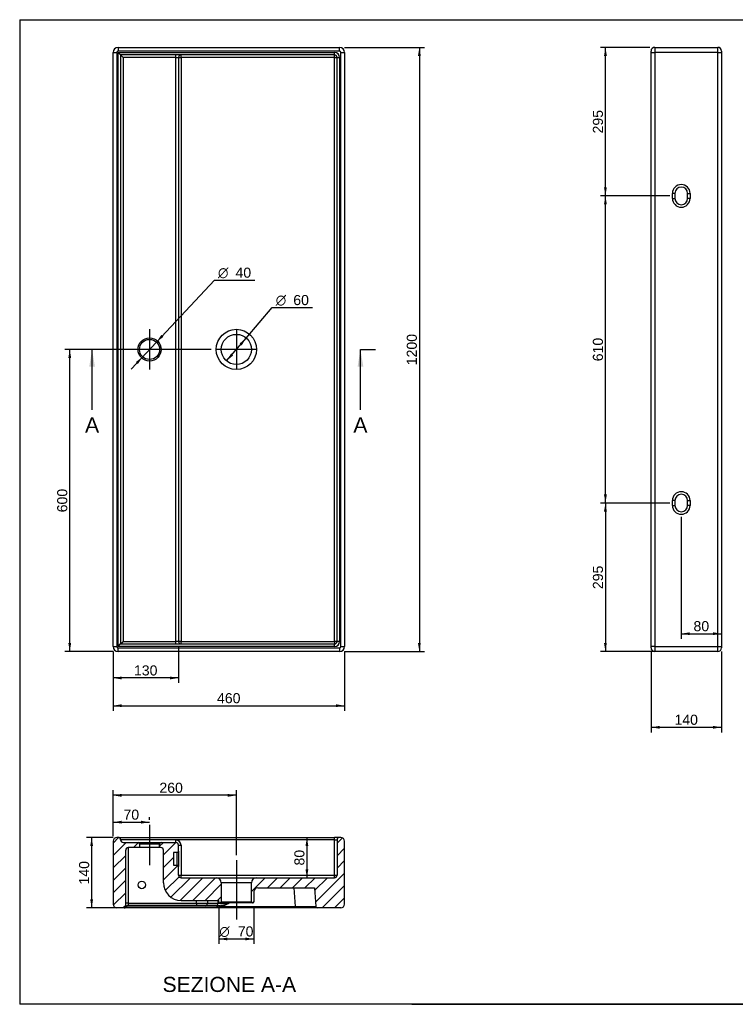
# Model space of a CAD drawing. Header units: millimetres. Extents: x 11 to 285, y 7 to 203.
# Tile 1 of 2: x 11 to 153, y 7 to 203. Entities that reach past the tile are written whole.
import ezdxf
from ezdxf.enums import TextEntityAlignment as Align
from ezdxf.lldxf.tags import DXFTag

# ---------------------------------------------------------------- set-up
doc = ezdxf.new("R2010")
doc.units = ezdxf.units.MM
for name, color, linetype in [('1', 7, 'Continuous'), ('Default', 7, 'Continuous'), ('Predefinito', 7, 'Continuous'), ('TEOREMA_120_R-A', 7, 'Continuous')]:
    doc.layers.add(name, color=color, linetype=linetype)
doc.styles.add('SEACAD_Arial', font='arial.ttf')
doc.styles.add('SEACAD_Solid_Edge_ANSI1_Symbols', font='semeca1.ttf')
tags = doc.linetypes.add('CENTER2', pattern=[28.575, 19.05, -3.175, 3.175, -3.175]).pattern_tags.tags
tags[10:11] = [DXFTag(74, 4), DXFTag(75, 0), DXFTag(340, '0'), DXFTag(46, 0.0), DXFTag(50, 0.0), DXFTag(44, 0.0), DXFTag(45, 0.0)]
tags[8:9] = [DXFTag(74, 4), DXFTag(75, 0), DXFTag(340, '0'), DXFTag(46, 0.0), DXFTag(50, 0.0), DXFTag(44, 0.0), DXFTag(45, 0.0)]
tags[6:7] = [DXFTag(74, 4), DXFTag(75, 0), DXFTag(340, '0'), DXFTag(46, 0.0), DXFTag(50, 0.0), DXFTag(44, 0.0), DXFTag(45, 0.0)]
tags[4:5] = [DXFTag(74, 4), DXFTag(75, 0), DXFTag(340, '0'), DXFTag(46, 0.0), DXFTag(50, 0.0), DXFTag(44, 0.0), DXFTag(45, 0.0)]
doc.dimstyles.new('ISO_PALLINATURA', dxfattribs={"dimtxt": 2, "dimasz": 1.7, "dimexe": 1, "dimexo": 1, "dimgap": 1, "dimtad": 1, "dimlfac": 10, "dimtxsty": 'SEACAD_Arial', "dimblk1": '_SE_FILLED', "dimblk2": '_SE_FILLED', "dimsah": 1, "dimcen": 1, "dimadec": 0, "dimazin": 0, "dimtfac": 1, "dimtmove": 0, "dimatfit": 3, "dimfxl": 1, "dimtolj": 1, "dimarcsym": 0})

# ---------------------------------------------------------------- blocks, each defined once
blk = doc.blocks.new('SEANNOT_GROUP')
at = {"layer": 'Default', "color": 7, "linetype": 'CENTER2'}
for p, q in [((36.67, 141.35), (36.67, 133.35)), ((40.67, 137.35), (32.67, 137.35))]:
    blk.add_line(p, q, dxfattribs=at)
blk = doc.blocks.new('SEANNOT_GROUP1')
at = {"layer": 'Default', "color": 7, "linetype": 'CENTER2'}
for p, q in [((53.92, 141.35), (53.92, 133.35)), ((57.92, 137.35), (49.92, 137.35))]:
    blk.add_line(p, q, dxfattribs=at)
blk = doc.blocks.new('SEANNOT_GROUP4')
at = {"layer": 'Default', "color": 7, "linetype": 'CENTER2'}
blk.add_line((36.67, 42.92), (36.67, 34.92), dxfattribs=at)
blk = doc.blocks.new('SEANNOT_GROUP5')
at = {"layer": 'Default', "color": 7, "linetype": 'CENTER2'}
blk.add_line((53.92, 35.92), (53.92, 24.12), dxfattribs=at)
blk = doc.blocks.new('SE')
at = {"layer": 'TEOREMA_120_R-A', "color": 7, "linetype": 'Continuous'}
for p, q in [((29.42, 78.35), (29.42, 196.35)), ((29.42, 196.35), (30.17, 196.35)), ((30.17, 196.35), (30.17, 78.35)), ((30.42, 197.35), (74.42, 197.35)), ((30.42, 197.35), (30.42, 196.6)), ((74.42, 196.6), (30.42, 196.6)), ((30.42, 78.35), (30.42, 196.35)), ((30.42, 196.35), (73.42, 196.35)), ((30.92, 195.85), (30.42, 196.35)), ((41.92, 195.85), (30.92, 195.85)), ((30.92, 195.85), (30.92, 78.85)), ((31.42, 195.35), (30.92, 195.85)), ((73.42, 195.85), (41.92, 195.85)), ((41.92, 195.35), (41.92, 195.85)), ((42.92, 195.35), (42.92, 195.85)), ((73.42, 195.85), (73.42, 196.35)), ((73.42, 195.35), (73.42, 195.85)), ((74.42, 196.6), (74.42, 197.35)), ((74.67, 78.35), (74.67, 196.35)), ((74.67, 196.35), (75.42, 196.35)), ((75.42, 196.35), (75.42, 78.35)), ((41.92, 195.35), (31.42, 195.35)), ((31.42, 195.35), (31.42, 79.35)), ((41.92, 79.35), (41.92, 195.35)), ((41.92, 195.35), (42.42, 195.35)), ((42.42, 195.35), (42.42, 79.35)), ((42.42, 195.35), (42.92, 195.35)), ((73.42, 195.35), (42.92, 195.35)), ((42.92, 195.35), (42.92, 79.35)), ((73.42, 79.35), (73.42, 195.35)), ((73.42, 195.35), (73.92, 195.35)), ((73.92, 79.35), (73.92, 195.35)), ((73.92, 195.35), (74.42, 195.35)), ((74.42, 195.35), (74.42, 79.35)), ((29.42, 78.35), (30.17, 78.35)), ((30.42, 78.35), (30.92, 78.85)), ((73.42, 78.35), (30.42, 78.35)), ((30.92, 78.85), (31.42, 79.35)), ((30.92, 78.85), (41.92, 78.85)), ((31.42, 79.35), (41.92, 79.35)), ((42.42, 79.35), (41.92, 79.35)), ((41.92, 78.85), (41.92, 79.35)), ((41.92, 78.85), (73.42, 78.85)), ((42.92, 79.35), (42.42, 79.35)), ((42.92, 79.35), (73.42, 79.35)), ((42.92, 78.85), (42.92, 79.35)), ((73.42, 79.35), (73.42, 78.85)), ((73.92, 79.35), (73.42, 79.35)), ((73.42, 78.35), (73.42, 78.85)), ((74.42, 79.35), (73.92, 79.35)), ((74.67, 78.35), (75.42, 78.35)), ((30.42, 78.1), (74.42, 78.1)), ((30.42, 77.35), (30.42, 78.1)), ((74.42, 77.35), (30.42, 77.35)), ((74.42, 78.1), (74.42, 77.35))]:
    blk.add_line(p, q, dxfattribs=at)
for centre, radius in [((53.92, 137.35), 4), ((36.67, 137.35), 2.3), ((36.67, 137.35), 2), ((53.92, 137.35), 3)]:
    blk.add_circle(centre, radius, dxfattribs=at)
for centre, radius, start, end in [((30.42, 196.35), 1, 90, 180), ((30.42, 196.35), 0.25, 90, 180), ((42.92, 195.35), 0.5, 90, 180), ((73.42, 195.35), 1, 0, 90), ((73.42, 195.35), 0.5, 0, 90), ((74.42, 196.35), 1, 0, 90), ((74.42, 196.35), 0.25, 0, 90), ((30.42, 78.35), 1, 180, 270), ((30.42, 78.35), 0.25, 180, 270), ((42.92, 79.35), 0.5, 180, 270), ((73.42, 79.35), 1, 270, 0), ((73.42, 79.35), 0.5, 270, 0), ((74.42, 78.35), 0.25, 270, 0), ((74.42, 78.35), 1, 270, 0)]:
    blk.add_arc(centre, radius, start, end, dxfattribs=at)
blk = doc.blocks.new('SE1')
at = {"layer": 'TEOREMA_120_R-A', "color": 7, "linetype": 'Continuous'}
for p, q in [((136.32, 196.35), (136.32, 196.6)), ((136.32, 78.35), (136.32, 196.35)), ((136.32, 196.35), (137.07, 196.35)), ((137.07, 197.35), (149.57, 197.35)), ((137.07, 197.35), (137.07, 196.35)), ((149.57, 196.35), (137.07, 196.35)), ((137.07, 196.35), (137.07, 78.35)), ((149.57, 196.35), (149.57, 197.35)), ((149.57, 78.35), (149.57, 196.35)), ((149.57, 196.35), (150.32, 196.35)), ((150.32, 196.6), (150.32, 196.35)), ((150.32, 196.35), (150.32, 78.35)), ((140.57, 167.35), (140.57, 168.35)), ((141.07, 168.35), (140.57, 168.35)), ((141.07, 168.35), (141.07, 167.35)), ((143.57, 167.35), (143.57, 168.35)), ((143.57, 168.35), (144.07, 168.35)), ((144.07, 168.35), (144.07, 167.35)), ((140.57, 167.35), (141.07, 167.35)), ((144.07, 167.35), (143.57, 167.35)), ((140.57, 106.35), (140.57, 107.35)), ((141.07, 107.35), (140.57, 107.35)), ((140.57, 106.35), (141.07, 106.35)), ((141.07, 107.35), (141.07, 106.35)), ((143.57, 106.35), (143.57, 107.35)), ((143.57, 107.35), (144.07, 107.35)), ((144.07, 106.35), (143.57, 106.35)), ((144.07, 107.35), (144.07, 106.35)), ((136.32, 78.1), (136.32, 78.35)), ((137.07, 78.35), (136.32, 78.35)), ((137.07, 78.35), (149.57, 78.35)), ((137.07, 78.35), (137.07, 77.35)), ((149.57, 77.35), (149.57, 78.35)), ((149.57, 78.35), (150.32, 78.35)), ((150.32, 78.35), (150.32, 78.1)), ((149.57, 77.35), (137.07, 77.35))]:
    blk.add_line(p, q, dxfattribs=at)
for centre, radius, start, end in [((137.07, 196.6), 0.75, 90, 180), ((149.57, 196.6), 0.75, 0, 90), ((142.32, 168.35), 1.75, 0, 180), ((142.32, 168.35), 1.25, 0, 180), ((142.32, 167.35), 1.75, 180, 0), ((142.32, 167.35), 1.25, 180, 0), ((142.32, 107.35), 1.75, 0, 180), ((142.32, 107.35), 1.25, 0, 180), ((142.32, 106.35), 1.75, 180, 0), ((142.32, 106.35), 1.25, 180, 0), ((137.07, 78.1), 0.75, 180, 270), ((149.57, 78.1), 0.75, 270, 0)]:
    blk.add_arc(centre, radius, start, end, dxfattribs=at)
blk = doc.blocks.new('SE4')
at = {"color": 7, "linetype": 'Continuous', "style": 'SEACAD_Arial'}
blk.add_text('A', height=3, dxfattribs=at).set_placement((23.85, 123.85), align=Align.TOP_LEFT)
blk = doc.blocks.new('SE5')
at = {"color": 7, "linetype": 'Continuous', "style": 'SEACAD_Arial'}
blk.add_text('A', height=3, dxfattribs=at).set_placement((77.17, 123.85), align=Align.TOP_LEFT)
blk = doc.blocks.new('SEANNOT_GROUP6')
at = {"linetype": 'Continuous'}
blk.add_hatch(color=7, dxfattribs=at).paths.add_polyline_path([(25.81, 133.95), (25.25, 137.35), (24.68, 133.95)])
at = {"color": 7, "linetype": 'Continuous'}
blk.add_lwpolyline([(25.25, 125.35), (25.25, 137.35)], dxfattribs=at)
blk = doc.blocks.new('SEANNOT_GROUP7')
at = {"linetype": 'Continuous'}
blk.add_hatch(color=7, dxfattribs=at).paths.add_polyline_path([(79.14, 133.95), (78.57, 137.35), (78.01, 133.95)])
at = {"color": 7, "linetype": 'Continuous'}
blk.add_lwpolyline([(78.57, 125.35), (78.57, 137.35)], dxfattribs=at)
blk = doc.blocks.new('SE3')
at = {"layer": 'Default', "color": 7, "linetype": 'CENTER2'}
for p, q in [((25.25, 137.35), (22.25, 137.35)), ((78.57, 137.35), (81.57, 137.35))]:
    blk.add_line(p, q, dxfattribs=at)
at = {"layer": 'Default', "color": 7, "linetype": 'CENTER2', "const_width": 0.00035}
blk.add_lwpolyline([(25.25, 137.35), (78.57, 137.35)], dxfattribs=at)
at = {"layer": 'Default'}
for name in ['SEANNOT_GROUP6', 'SEANNOT_GROUP7', 'SE4', 'SE5']:
    blk.add_blockref(name, (0, 0), dxfattribs=at)
blk = doc.blocks.new('SE6')
at = {"layer": 'TEOREMA_120_R-A', "linetype": 'Continuous'}
h = blk.add_hatch(dxfattribs=at)
h.set_pattern_fill('ANSI31', scale=0.55118, angle=9.362e-06, style=0)
edge = h.paths.add_edge_path()
edge.add_line((34.37, 39.42), (31.42, 39.42))
edge.add_arc((31.42, 39.92), 0.5, 180, 270, ccw=False)
edge.add_arc((30.42, 39.92), 0.5, 0, 90)
edge.add_line((30.42, 40.42), (30.17, 40.42))
edge.add_arc((30.17, 39.67), 0.75, 90, 180)
edge.add_line((29.42, 39.67), (29.42, 27.17))
edge.add_arc((30.17, 27.17), 0.75, 180, 270)
edge.add_line((30.17, 26.42), (31.62, 26.42))
edge.add_arc((31.62, 26.72), 0.3, 270, 360)
edge.add_line((31.92, 26.72), (31.92, 37.92))
edge.add_arc((32.42, 37.92), 0.5, 90, 180, ccw=False)
edge.add_line((32.42, 38.42), (34.67, 38.42))
edge.add_line((34.67, 38.42), (34.67, 39.12))
edge.add_arc((34.37, 39.12), 0.3, 0, 90)
h = blk.add_hatch(dxfattribs=at)
h.set_pattern_fill('ANSI31', scale=0.55118, angle=9.362e-06, style=0)
edge = h.paths.add_edge_path()
edge.add_arc((38.97, 39.12), 0.3, 90, 180)
edge.add_line((38.67, 39.12), (38.67, 38.42))
edge.add_line((38.67, 38.42), (38.92, 38.42))
edge.add_arc((38.92, 37.92), 0.5, 0, 90, ccw=False)
edge.add_line((39.42, 37.92), (39.42, 31.42))
edge.add_arc((42.92, 31.42), 3.5, 180, 270)
edge.add_line((42.92, 27.92), (50.42, 27.92))
edge.add_line((50.42, 27.92), (50.42, 27.62))
edge.add_arc((50.62, 27.62), 0.2, 180, 270)
edge.add_line((50.62, 27.42), (50.72, 27.42))
edge.add_arc((50.72, 27.62), 0.2, 270, 360)
edge.add_line((50.92, 27.62), (50.92, 31.42))
edge.add_arc((49.92, 31.42), 1, 0, 90)
edge.add_line((49.92, 32.42), (42.92, 32.42))
edge.add_arc((42.92, 32.92), 0.5, 180, 270, ccw=False)
edge.add_line((42.42, 32.92), (42.42, 34.62))
edge.add_arc((42.12, 34.62), 0.3, 0, 90)
edge.add_line((42.12, 34.92), (41.42, 34.92))
edge.add_line((41.42, 34.92), (41.42, 37.42))
edge.add_line((41.42, 37.42), (42.12, 37.42))
edge.add_arc((42.12, 37.72), 0.3, 270, 360)
edge.add_line((42.42, 37.72), (42.42, 38.92))
edge.add_arc((41.92, 38.92), 0.5, 0, 90)
edge.add_line((41.92, 39.42), (38.97, 39.42))
h = blk.add_hatch(dxfattribs=at)
h.set_pattern_fill('ANSI31', scale=0.55118, angle=9.362e-06, style=0)
edge = h.paths.add_edge_path()
edge.add_line((75.42, 27.17), (75.42, 39.67))
edge.add_arc((74.67, 39.67), 0.75, 0, 90)
edge.add_line((74.67, 40.42), (74.42, 40.42))
edge.add_arc((74.42, 39.92), 0.5, 90, 180)
edge.add_line((73.92, 39.92), (73.92, 32.92))
edge.add_arc((73.42, 32.92), 0.5, 270, 360, ccw=False)
edge.add_line((73.42, 32.42), (57.92, 32.42))
edge.add_arc((57.92, 31.42), 1, 90, 180)
edge.add_line((56.92, 31.42), (56.92, 27.62))
edge.add_arc((57.12, 27.62), 0.2, 180, 270)
edge.add_line((57.12, 27.42), (57.22, 27.42))
edge.add_arc((57.22, 27.62), 0.2, 270, 360)
edge.add_line((57.42, 27.62), (57.42, 29.67))
edge.add_arc((58.17, 29.67), 0.75, 90, 180, ccw=False)
edge.add_line((58.17, 30.42), (69.42, 30.42))
edge.add_line((69.42, 30.42), (69.68, 26.7))
edge.add_arc((69.98, 26.72), 0.3, 184, 270)
edge.add_line((69.98, 26.42), (74.67, 26.42))
edge.add_arc((74.67, 27.17), 0.75, 270, 360)
at = {"layer": 'TEOREMA_120_R-A', "color": 7, "linetype": 'Continuous'}
for p, q in [((29.42, 39.67), (29.42, 27.17)), ((30.42, 40.42), (30.17, 40.42)), ((30.42, 40.42), (73.42, 40.42)), ((41.92, 39.92), (30.92, 39.92)), ((31.42, 39.42), (34.37, 39.42)), ((34.37, 39.42), (38.97, 39.42)), ((38.67, 39.12), (34.67, 39.12)), ((34.67, 39.12), (34.67, 38.42)), ((38.67, 38.42), (38.67, 39.12)), ((38.97, 39.42), (41.92, 39.42)), ((73.42, 39.92), (41.92, 39.92)), ((41.92, 39.42), (41.92, 39.92)), ((74.42, 40.42), (73.42, 40.42)), ((73.42, 39.92), (73.42, 40.42)), ((73.42, 32.92), (73.42, 39.92)), ((73.42, 39.92), (73.92, 39.92)), ((73.92, 39.92), (73.92, 32.92)), ((74.67, 40.42), (74.42, 40.42)), ((75.42, 27.17), (75.42, 39.67)), ((31.92, 26.72), (31.92, 37.92)), ((32.42, 38.42), (32.42, 27.37)), ((34.67, 38.42), (32.42, 38.42)), ((38.67, 38.42), (34.67, 38.42)), ((38.92, 38.42), (38.67, 38.42)), ((39.42, 31.42), (39.42, 37.92)), ((42.12, 37.42), (41.42, 37.42)), ((41.42, 37.42), (41.42, 34.92)), ((42.12, 34.92), (42.12, 37.42)), ((42.42, 38.92), (42.92, 38.92)), ((42.42, 37.72), (42.42, 38.92)), ((42.42, 37.72), (42.42, 34.62)), ((42.92, 38.92), (42.92, 32.92)), ((41.42, 34.92), (42.12, 34.92)), ((42.42, 32.92), (42.42, 34.62)), ((42.42, 32.92), (42.92, 32.92)), ((42.92, 32.92), (73.42, 32.92)), ((42.92, 32.42), (42.92, 32.92)), ((42.92, 32.42), (49.92, 32.42)), ((49.92, 32.42), (57.92, 32.42)), ((56.92, 31.42), (50.92, 31.42)), ((50.92, 31.42), (50.92, 27.62)), ((56.92, 27.62), (56.92, 31.42)), ((57.92, 32.42), (73.42, 32.42)), ((73.42, 32.42), (73.42, 32.92)), ((73.42, 32.92), (73.92, 32.92)), ((57.42, 29.67), (57.42, 27.62)), ((58.17, 30.42), (69.42, 30.42)), ((65.69, 26.7), (65.43, 30.42)), ((69.42, 30.42), (69.68, 26.7)), ((42.92, 27.92), (50.42, 27.92)), ((45.97, 27.37), (45.99, 27.92)), ((48.17, 27.92), (48.15, 27.37)), ((50.29, 27.37), (50.32, 27.92)), ((50.42, 27.62), (50.42, 27.92)), ((50.62, 27.42), (50.72, 27.42)), ((57.12, 27.42), (50.72, 27.42)), ((50.92, 27.62), (56.92, 27.62)), ((52.48, 27.42), (52.48, 27.38)), ((57.12, 27.42), (57.22, 27.42)), ((31.62, 26.42), (30.17, 26.42)), ((50.15, 26.42), (31.68, 26.42)), ((31.99, 26.67), (50.15, 26.67)), ((32.42, 27.37), (45.97, 27.37)), ((32.42, 27.37), (32.42, 26.92)), ((45.97, 26.92), (32.42, 26.92)), ((45.97, 27.37), (45.97, 26.92)), ((47.84, 26.92), (45.97, 26.92)), ((49.98, 26.92), (47.84, 26.92)), ((48.15, 27.37), (50.29, 27.37)), ((50.15, 26.92), (49.98, 26.92)), ((50.15, 26.67), (50.15, 26.92)), ((50.15, 26.67), (50.15, 26.42)), ((50.71, 26.42), (50.15, 26.42)), ((50.71, 26.7), (65.69, 26.7)), ((50.71, 26.7), (50.71, 26.42)), ((65.69, 26.42), (50.71, 26.42)), ((65.69, 26.7), (65.69, 26.42)), ((69.98, 26.42), (65.69, 26.42)), ((74.67, 26.42), (69.98, 26.42))]:
    blk.add_line(p, q, dxfattribs=at)
blk.add_circle((35.13, 30.98), 0.75, dxfattribs=at)
for centre, radius, start, end in [((30.17, 39.67), 0.75, 90, 180), ((30.42, 39.92), 0.5, 0, 90), ((31.42, 39.92), 0.5, 180, 270), ((34.37, 39.12), 0.3, 0, 90), ((38.97, 39.12), 0.3, 90, 180), ((41.92, 38.92), 1, 0, 90), ((41.92, 38.92), 0.5, 0, 90), ((74.42, 39.92), 0.5, 90, 180), ((74.67, 39.67), 0.75, 0, 90), ((32.42, 37.92), 0.5, 90, 180), ((38.92, 37.92), 0.5, 0, 90), ((42.12, 37.72), 0.3, 270, 0), ((42.12, 34.62), 0.3, 0, 90), ((42.92, 31.42), 3.5, 180, 270), ((42.92, 32.92), 0.5, 180, 270), ((49.92, 31.42), 1, 0, 90), ((57.92, 31.42), 1, 90, 180), ((73.42, 32.92), 0.5, 270, 0), ((58.17, 29.67), 0.75, 90, 180), ((49.66, 35.43), 8.53, 273.3255, 289.3077), ((50.62, 27.62), 0.2, 180, 270), ((49.12, 33.41), 6.9, 283.3061, 299.0992), ((50.72, 27.62), 0.2, 270, 0), ((57.12, 27.62), 0.2, 180, 270), ((57.22, 27.62), 0.2, 270, 0), ((30.17, 27.17), 0.75, 180, 270), ((31.62, 26.72), 0.3, 270, 0), ((32.21, 26.75), 0.289, 186.1611, 209.6026), ((32.42, 26.42), 0.5, 90, 157.8002), ((32.21, 26.75), 0.289, 209.6026, 209.7525), ((50.13, 32.4), 5.73, 270.2126, 275.7771), ((69.98, 26.72), 0.3, 184, 270), ((74.67, 27.17), 0.75, 270, 0)]:
    blk.add_arc(centre, radius, start, end, dxfattribs=at)
for centre, major_axis, ratio, start_param, end_param in [((52.49, 27.42), (-3.51, -0.03), 0.009916, 0.893124, 1.566532), ((31.68, 26.72), (0, 0.3), 0.99969, 3.137935, 4.337434), ((32.42, 27.33), (0.5, 0), 0.087156, 1.570796, 3.141593), ((45.96, 27.42), (3.5, -0.02), 0.012436, 4.714738, 5.387421), ((47.84, 27.42), (0, 0.5), 0.625175, 3.141593, 4.625123), ((49.98, 27.42), (0, 0.5), 0.625175, 3.141593, 4.625123), ((65.67, 26.72), (-4.01, 0.02), 0.00519, 1.576052, 3.141983)]:
    blk.add_ellipse(centre, major_axis=major_axis, ratio=ratio, start_param=start_param, end_param=end_param, dxfattribs=at)
blk = doc.blocks.new('DMBLK1')
at = {"layer": 'Default', "linetype": 'Continuous'}
for points in [[(20.52, 135.65), (21.09, 135.65), (20.81, 137.35)], [(20.52, 79.05), (20.81, 77.35), (21.09, 79.05)]]:
    blk.add_hatch(color=7, dxfattribs=at).paths.add_polyline_path(points)
at = {"layer": 'Default', "color": 7, "linetype": 'Continuous'}
for p, q in [((48.92, 137.35), (19.81, 137.35)), ((20.81, 77.35), (20.81, 137.35)), ((29.42, 77.35), (19.81, 77.35))]:
    blk.add_line(p, q, dxfattribs=at)
at = {"layer": 'Default', "color": 7, "linetype": 'Continuous', "style": 'SEACAD_Arial'}
blk.add_text('600', height=2, rotation=90, dxfattribs=at).set_placement((18.31, 105), align=Align.TOP_LEFT)
blk = doc.blocks.new('_SE_FILLED')
at = {"color": 0}
blk.add_line((0, 0), (-1, 0), dxfattribs=at)
blk.add_solid([(0, 0), (-1, -0.1665), (-1, 0.1665), (0, 0)], dxfattribs=at)
blk = doc.blocks.new('DMBLK2')
at = {"layer": 'Default', "linetype": 'Continuous'}
for points in [[(31.12, 71.82), (31.12, 72.38), (29.42, 72.1)], [(40.72, 71.82), (42.42, 72.1), (40.72, 72.38)]]:
    blk.add_hatch(color=7, dxfattribs=at).paths.add_polyline_path(points)
at = {"layer": 'Default', "color": 7, "linetype": 'Continuous'}
for p, q in [((42.42, 78.35), (42.42, 71.1)), ((29.42, 77.35), (29.42, 71.1)), ((42.42, 72.1), (29.42, 72.1))]:
    blk.add_line(p, q, dxfattribs=at)
at = {"layer": 'Default', "color": 7, "linetype": 'Continuous', "style": 'SEACAD_Arial'}
blk.add_text('130', height=2, dxfattribs=at).set_placement((33.57, 74.6), align=Align.TOP_LEFT)
blk = doc.blocks.new('DMBLK3')
at = {"layer": 'Default', "linetype": 'Continuous'}
for points in [[(31.12, 66.31), (31.12, 66.87), (29.42, 66.59)], [(73.72, 66.31), (75.42, 66.59), (73.72, 66.87)]]:
    blk.add_hatch(color=7, dxfattribs=at).paths.add_polyline_path(points)
at = {"layer": 'Default', "color": 7, "linetype": 'Continuous'}
for p, q in [((29.42, 77.35), (29.42, 65.59)), ((75.42, 77.35), (75.42, 65.59)), ((29.42, 66.59), (75.42, 66.59))]:
    blk.add_line(p, q, dxfattribs=at)
at = {"layer": 'Default', "color": 7, "linetype": 'Continuous', "style": 'SEACAD_Arial'}
blk.add_text('460', height=2, dxfattribs=at).set_placement((50.07, 69.09), align=Align.TOP_LEFT)
blk = doc.blocks.new('DMBLK4')
at = {"layer": 'Default', "linetype": 'Continuous'}
for points in [[(38.99, 140.24), (38.04, 138.8), (39.41, 139.85)], [(33.93, 134.84), (34.35, 134.45), (35.3, 135.89)]]:
    blk.add_hatch(color=7, dxfattribs=at).paths.add_polyline_path(points)
at = {"layer": 'Default', "color": 7, "linetype": 'Continuous'}
for p, q in [((38.04, 138.8), (49.56, 151.1)), ((49.56, 151.1), (57.57, 151.1)), ((32.98, 133.41), (38.04, 138.8))]:
    blk.add_line(p, q, dxfattribs=at)
for s, style, p in [('O', 'SEACAD_Solid_Edge_ANSI1_Symbols', (50.26, 153.6)), ('40', 'SEACAD_Arial', (53.74, 153.6))]:
    blk.add_text(s, height=2, dxfattribs=dict(at, style=style)).set_placement(p, align=Align.TOP_LEFT)
blk = doc.blocks.new('DMBLK5')
at = {"layer": 'Default', "linetype": 'Continuous'}
for points in [[(54.55, 138.52), (54.98, 138.15), (55.87, 139.62)], [(52.86, 136.54), (51.97, 135.07), (53.29, 136.17)]]:
    blk.add_hatch(color=7, dxfattribs=at).paths.add_polyline_path(points)
at = {"layer": 'Default', "color": 7, "linetype": 'Continuous'}
for p, q in [((55.87, 139.62), (61.04, 145.66)), ((61.04, 145.66), (69.06, 145.66)), ((51.97, 135.07), (55.87, 139.62))]:
    blk.add_line(p, q, dxfattribs=at)
for s, style, p in [('O', 'SEACAD_Solid_Edge_ANSI1_Symbols', (61.74, 148.16)), ('60', 'SEACAD_Arial', (65.23, 148.16))]:
    blk.add_text(s, height=2, dxfattribs=dict(at, style=style)).set_placement(p, align=Align.TOP_LEFT)
blk = doc.blocks.new('DMBLK6')
at = {"layer": 'Default', "linetype": 'Continuous'}
for points in [[(90.57, 195.65), (90.28, 197.35), (90, 195.65)], [(90.57, 79.05), (90, 79.05), (90.28, 77.35)]]:
    blk.add_hatch(color=7, dxfattribs=at).paths.add_polyline_path(points)
at = {"layer": 'Default', "color": 7, "linetype": 'Continuous'}
for p, q in [((75.42, 197.35), (91.28, 197.35)), ((90.28, 197.35), (90.28, 77.35)), ((75.42, 77.35), (91.28, 77.35))]:
    blk.add_line(p, q, dxfattribs=at)
at = {"layer": 'Default', "color": 7, "linetype": 'Continuous', "style": 'SEACAD_Arial'}
blk.add_text('1200', height=2, rotation=90, dxfattribs=at).set_placement((87.78, 134.21), align=Align.TOP_LEFT)
blk = doc.blocks.new('DMBLK7')
at = {"layer": 'Default', "linetype": 'Continuous'}
for points in [[(126.97, 105.15), (127.54, 105.15), (127.26, 106.85)], [(126.97, 79.05), (127.26, 77.35), (127.54, 79.05)]]:
    blk.add_hatch(color=7, dxfattribs=at).paths.add_polyline_path(points)
at = {"layer": 'Default', "color": 7, "linetype": 'Continuous'}
for p, q in [((140.07, 106.85), (126.26, 106.85)), ((127.26, 106.85), (127.26, 77.35)), ((142.32, 77.35), (126.26, 77.35))]:
    blk.add_line(p, q, dxfattribs=at)
at = {"layer": 'Default', "color": 7, "linetype": 'Continuous', "style": 'SEACAD_Arial'}
blk.add_text('295', height=2, rotation=90, dxfattribs=at).set_placement((124.76, 89.75), align=Align.TOP_LEFT)
blk = doc.blocks.new('DMBLK8')
at = {"layer": 'Default', "linetype": 'Continuous'}
for points in [[(126.97, 166.15), (127.54, 166.15), (127.26, 167.85)], [(126.97, 108.55), (127.26, 106.85), (127.54, 108.55)]]:
    blk.add_hatch(color=7, dxfattribs=at).paths.add_polyline_path(points)
at = {"layer": 'Default', "color": 7, "linetype": 'Continuous'}
for p, q in [((140.07, 167.85), (126.26, 167.85)), ((127.26, 106.85), (127.26, 167.85)), ((140.07, 106.85), (126.26, 106.85))]:
    blk.add_line(p, q, dxfattribs=at)
at = {"layer": 'Default', "color": 7, "linetype": 'Continuous', "style": 'SEACAD_Arial'}
blk.add_text('610', height=2, rotation=90, dxfattribs=at).set_placement((124.76, 135), align=Align.TOP_LEFT)
blk = doc.blocks.new('DMBLK9')
at = {"layer": 'Default', "linetype": 'Continuous'}
for points in [[(126.97, 195.65), (127.54, 195.65), (127.26, 197.35)], [(126.97, 169.55), (127.26, 167.85), (127.54, 169.55)]]:
    blk.add_hatch(color=7, dxfattribs=at).paths.add_polyline_path(points)
at = {"layer": 'Default', "color": 7, "linetype": 'Continuous'}
for p, q in [((136.07, 197.35), (126.26, 197.35)), ((127.26, 167.85), (127.26, 197.35)), ((140.07, 167.85), (126.26, 167.85))]:
    blk.add_line(p, q, dxfattribs=at)
at = {"layer": 'Default', "color": 7, "linetype": 'Continuous', "style": 'SEACAD_Arial'}
blk.add_text('295', height=2, rotation=90, dxfattribs=at).set_placement((124.76, 180.25), align=Align.TOP_LEFT)
blk = doc.blocks.new('DMBLK12')
at = {"layer": 'Default', "linetype": 'Continuous'}
for points in [[(24.87, 38.72), (25.44, 38.72), (25.16, 40.42)], [(24.87, 28.12), (25.16, 26.42), (25.44, 28.12)]]:
    blk.add_hatch(color=7, dxfattribs=at).paths.add_polyline_path(points)
at = {"layer": 'Default', "color": 7, "linetype": 'Continuous'}
for p, q in [((29.42, 40.42), (24.16, 40.42)), ((25.16, 40.42), (25.16, 26.42)), ((30.63, 26.42), (24.16, 26.42))]:
    blk.add_line(p, q, dxfattribs=at)
at = {"layer": 'Default', "color": 7, "linetype": 'Continuous', "style": 'SEACAD_Arial'}
blk.add_text('140', height=2, rotation=90, dxfattribs=at).set_placement((22.66, 31.07), align=Align.TOP_LEFT)
blk = doc.blocks.new('DMBLK13')
at = {"layer": 'Default', "linetype": 'Continuous'}
for points in [[(31.12, 43.74), (29.42, 43.45), (31.12, 43.17)], [(34.97, 43.74), (34.97, 43.17), (36.67, 43.45)]]:
    blk.add_hatch(color=7, dxfattribs=at).paths.add_polyline_path(points)
at = {"layer": 'Default', "color": 7, "linetype": 'Continuous'}
for p, q in [((29.42, 40.67), (29.42, 44.45)), ((29.42, 43.45), (36.67, 43.45)), ((36.67, 43.92), (36.67, 44.45))]:
    blk.add_line(p, q, dxfattribs=at)
at = {"layer": 'Default', "color": 7, "linetype": 'Continuous', "style": 'SEACAD_Arial'}
blk.add_text('70', height=2, dxfattribs=at).set_placement((31.48, 45.95), align=Align.TOP_LEFT)
blk = doc.blocks.new('DMBLK14')
at = {"layer": 'Default', "linetype": 'Continuous'}
for points in [[(67.65, 38.72), (68.22, 38.72), (67.94, 40.42)], [(67.65, 34.12), (67.94, 32.42), (68.22, 34.12)]]:
    blk.add_hatch(color=7, dxfattribs=at).paths.add_polyline_path(points)
at = {"layer": 'Default', "color": 7, "linetype": 'Continuous'}
blk.add_line((67.94, 40.42), (67.94, 32.42), dxfattribs=at)
at = {"layer": 'Default', "color": 7, "linetype": 'Continuous', "style": 'SEACAD_Arial'}
blk.add_text('80', height=2, rotation=90, dxfattribs=at).set_placement((65.44, 34.85), align=Align.TOP_LEFT)
blk = doc.blocks.new('DMBLK15')
at = {"layer": 'Default', "linetype": 'Continuous'}
for points in [[(31.12, 49.07), (29.42, 48.79), (31.12, 48.5)], [(52.22, 49.07), (52.22, 48.5), (53.92, 48.79)]]:
    blk.add_hatch(color=7, dxfattribs=at).paths.add_polyline_path(points)
at = {"layer": 'Default', "color": 7, "linetype": 'Continuous'}
for p, q in [((29.42, 40.67), (29.42, 49.79)), ((53.92, 36.92), (53.92, 49.79)), ((53.92, 48.79), (29.42, 48.79))]:
    blk.add_line(p, q, dxfattribs=at)
at = {"layer": 'Default', "color": 7, "linetype": 'Continuous', "style": 'SEACAD_Arial'}
blk.add_text('260', height=2, dxfattribs=at).set_placement((38.62, 51.29), align=Align.TOP_LEFT)
blk = doc.blocks.new('DMBLK16')
at = {"layer": 'Default', "linetype": 'Continuous'}
for points in [[(52.12, 19.98), (52.12, 20.54), (50.42, 20.26)], [(55.72, 19.98), (57.42, 20.26), (55.72, 20.54)]]:
    blk.add_hatch(color=7, dxfattribs=at).paths.add_polyline_path(points)
at = {"layer": 'Default', "color": 7, "linetype": 'Continuous'}
for p, q in [((50.42, 26.77), (50.42, 19.26)), ((57.42, 26.62), (57.42, 19.26)), ((50.42, 20.26), (57.42, 20.26))]:
    blk.add_line(p, q, dxfattribs=at)
for s, style, p in [('O', 'SEACAD_Solid_Edge_ANSI1_Symbols', (50.52, 22.76)), ('70', 'SEACAD_Arial', (54.2, 22.76))]:
    blk.add_text(s, height=2, dxfattribs=dict(at, style=style)).set_placement(p, align=Align.TOP_LEFT)
blk = doc.blocks.new('DMBLK17')
at = {"layer": 'Default', "linetype": 'Continuous'}
for points in [[(144.02, 80.61), (144.02, 81.17), (142.32, 80.89)], [(148.62, 80.61), (150.32, 80.89), (148.62, 81.17)]]:
    blk.add_hatch(color=7, dxfattribs=at).paths.add_polyline_path(points)
at = {"layer": 'Default', "color": 7, "linetype": 'Continuous'}
for p, q in [((142.32, 104.1), (142.32, 79.89)), ((142.32, 80.89), (150.32, 80.89))]:
    blk.add_line(p, q, dxfattribs=at)
at = {"layer": 'Default', "color": 7, "linetype": 'Continuous', "style": 'SEACAD_Arial'}
blk.add_text('80', height=2, dxfattribs=at).set_placement((144.76, 83.39), align=Align.TOP_LEFT)
blk = doc.blocks.new('DMBLK18')
at = {"layer": 'Default', "linetype": 'Continuous'}
for points in [[(138.02, 62.02), (138.02, 62.58), (136.32, 62.3)], [(148.62, 62.02), (150.32, 62.3), (148.62, 62.58)]]:
    blk.add_hatch(color=7, dxfattribs=at).paths.add_polyline_path(points)
at = {"layer": 'Default', "color": 7, "linetype": 'Continuous'}
for p, q in [((136.32, 77.35), (136.32, 61.3)), ((150.32, 77.35), (150.32, 61.3)), ((136.32, 62.3), (150.32, 62.3))]:
    blk.add_line(p, q, dxfattribs=at)
at = {"layer": 'Default', "color": 7, "linetype": 'Continuous', "style": 'SEACAD_Arial'}
blk.add_text('140', height=2, dxfattribs=at).set_placement((140.98, 64.8), align=Align.TOP_LEFT)

msp = doc.modelspace()

# ---------------------------------------------------------------- linework, layer by layer
at = {"layer": '1', "color": 7, "linetype": 'Continuous'}
for p, q in [((10.8564, 202.845), (284.3566, 202.845)), ((10.8564, 202.845), (10.8564, 7.2813)), ((284.3566, 7.2813), (10.8564, 7.2813)), ((88.7928, 7.3094), (284.3566, 7.3094))]:
    msp.add_line(p, q, dxfattribs=at)
at = {"layer": 'Predefinito', "color": 7, "linetype": 'Continuous'}
msp.add_line((88.7928, 7.3094), (88.7928, 7.2813), dxfattribs=at)

# ---------------------------------------------------------------- block references
at = {"layer": 'Default'}
for name in ['SE', 'SE1', 'SEANNOT_GROUP', 'SEANNOT_GROUP1', 'SE3', 'SEANNOT_GROUP4', 'SE6', 'SEANNOT_GROUP5']:
    msp.add_blockref(name, (0, 0), dxfattribs=at)

# ---------------------------------------------------------------- texts
at = {"layer": 'Default', "color": 7, "linetype": 'Continuous', "style": 'SEACAD_Arial'}
msp.add_text('SEZIONE A-A', height=3, dxfattribs=at).set_placement((39.2472, 12.7326), align=Align.TOP_LEFT)

# ---------------------------------------------------------------- dimensions: what is measured, and where the dimension line sits
at = {"layer": 'Default', "color": 7, "linetype": 'Continuous'}
for base, p1, p2, angle, picture, middle, dimtype in [((90.2849, 197.3454), (74.421, 197.3454), (74.421, 77.3454), 270, 'DMBLK6', (90.2849, 137.3454), 161), ((127.2553, 197.3454), (141.0748, 167.8454), (137.0748, 197.3454), 90, 'DMBLK9', (127.2553, 182.5954), 160), ((127.2553, 106.8454), (141.0748, 106.8454), (141.0748, 167.8454), 90, 'DMBLK8', (127.2553, 137.3454), 161), ((20.8059, 137.3454), (74.421, 77.3454), (53.921, 137.3454), 90, 'DMBLK1', (20.8059, 107.3454), 160), ((127.2553, 77.3454), (141.0748, 106.8454), (143.3248, 77.3454), 90, 'DMBLK7', (127.2553, 92.0954), 160), ((29.421, 66.5901), (29.421, 78.3454), (75.421, 78.3454), 0, 'DMBLK3', (52.421, 66.5901), 161), ((136.3248, 62.2988), (136.3248, 78.3454), (150.3248, 78.3454), 0, 'DMBLK18', (143.3248, 62.2988), 161), ((25.1562, 26.4173), (30.421, 40.4173), (31.6294, 26.4173), 90, 'DMBLK12', (25.1562, 33.4173), 160), ((67.9376, 40.4173), (73.421, 40.4173), (73.421, 32.4173), 270, 'DMBLK14', (67.9376, 36.4173), 161)]:
    dim = msp.add_linear_dim(base=base, p1=p1, p2=p2, angle=angle, text='\\A1;<>', dimstyle='ISO_PALLINATURA', dxfattribs=at)
    dim.commit()
    dim.dimension.update_dxf_attribs({"geometry": picture, "text_midpoint": middle, "dimtype": dimtype})
for p1, p2, picture, middle in [((35.3035, 135.886), (38.0386, 138.8048), 'DMBLK4', (49.56, 151.0999)), ((51.9693, 135.0671), (55.8727, 139.6238), 'DMBLK5', (61.0449, 145.6618))]:
    dim = msp.add_diameter_dim_2p(p1=p1, p2=p2, text='\\A1;<>', dimstyle='ISO_PALLINATURA', override={"dimtad": 0, "dimtih": 1, "dimtoh": 1, "dimtofl": 0}, dxfattribs=at)
    dim.commit()
    dim.dimension.update_dxf_attribs({"geometry": picture, "text_midpoint": middle, "dimtype": 163})
for base, p1, p2, text, picture, middle in [((150.3248, 80.8907), (142.3248, 105.0954), (150.3248, 78.3454), '\\A1;<>', 'DMBLK17', (146.3248, 80.8907)), ((29.421, 72.0986), (42.421, 79.3454), (29.421, 78.3454), '\\A1;<>', 'DMBLK2', (35.921, 72.0986)), ((57.421, 20.2585), (50.421, 27.7673), (57.421, 27.6173), '\\A1;%%C <>', 'DMBLK16', (53.921, 20.2585))]:
    dim = msp.add_linear_dim(base=base, p1=p1, p2=p2, text=text, dimstyle='ISO_PALLINATURA', dxfattribs=at)
    dim.commit()
    dim.dimension.update_dxf_attribs({"geometry": picture, "text_midpoint": middle, "dimtype": 160})
for base, p1, p2, text, picture, middle in [((29.421, 48.7856), (53.921, 35.9173), (29.421, 27.1673), '\\A1;260 {}', 'DMBLK15', (41.671, 48.7856)), ((36.6710094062, 43.4537619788), (29.4210094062, 39.6672681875), (36.6710094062, 34.9172681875), '\\A1;<>', 'DMBLK13', (33.0460093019, 43.4537619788))]:
    dim = msp.add_linear_dim(base=base, p1=p1, p2=p2, text=text, dimstyle='ISO_PALLINATURA', override={"dimdec": 0, "dimtdec": 0}, dxfattribs=at)
    dim.commit()
    dim.dimension.update_dxf_attribs({"geometry": picture, "text_midpoint": middle, "dimtype": 160})

doc.saveas('drawing.dxf')
